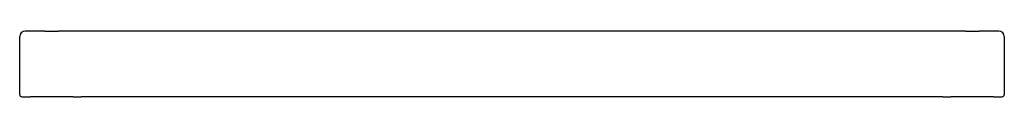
# Model space of a CAD drawing. Header units: millimetres. Extents: x -0.46 to 0.44, y 0 to 0.06.
import ezdxf

# ---------------------------------------------------------------- set-up
doc = ezdxf.new("R2010")
doc.units = ezdxf.units.MM
doc.layers.add('BLOCKS', color=3, linetype='Continuous')

msp = doc.modelspace()

# ---------------------------------------------------------------- linework, layer by layer
at = {"layer": 'BLOCKS'}
for p, q in [((-0.46025, 0.002), (-0.46025, 0.055)), ((-0.43727, 0.06), (-0.45525, 0.06)), ((-0.43727, 0.06), (-0.42507, 0.06)), ((0.40463, 0.06), (-0.42507, 0.06)), ((0.40463, 0.06), (0.41678, 0.06)), ((0.43475, 0.06), (0.41678, 0.06)), ((0.43975, 0.055), (0.43975, 0.002)), ((-0.45825, 0), (-0.45025, 0)), ((-0.44325, 0), (-0.45025, 0)), ((-0.41141, 0), (-0.44325, 0)), ((-0.41141, 0), (-0.40408, 0)), ((-0.38959, 0), (-0.40408, 0)), ((-0.37641, 0), (-0.38959, 0)), ((-0.36908, 0), (-0.37641, 0)), ((-0.34435, 0), (-0.36908, 0)), ((-0.16745, 0), (-0.34435, 0)), ((-0.14295, 0), (-0.16745, 0)), ((-0.02049, 0), (-0.14295, 0)), ((0, 0), (-0.02049, 0)), ((0.12246, 0), (0, 0)), ((0.14696, 0), (0.12246, 0)), ((0.32386, 0), (0.14696, 0)), ((0.34859, 0), (0.32386, 0)), ((0.35592, 0), (0.34859, 0)), ((0.3691, 0), (0.35592, 0)), ((0.38359, 0), (0.3691, 0)), ((0.38359, 0), (0.39092, 0)), ((0.42275, 0), (0.39092, 0)), ((0.42975, 0), (0.42275, 0)), ((0.42975, 0), (0.43775, 0))]:
    msp.add_line(p, q, dxfattribs=at)
for centre, radius, start, end in [((-0.45525, 0.055), 0.005, 90, 180), ((0.43475, 0.055), 0.005, 0, 90), ((-0.45825, 0.002), 0.002, 180, 270), ((0.43775, 0.002), 0.002, 270, 0)]:
    msp.add_arc(centre, radius, start, end, dxfattribs=at)

doc.saveas('drawing.dxf')
